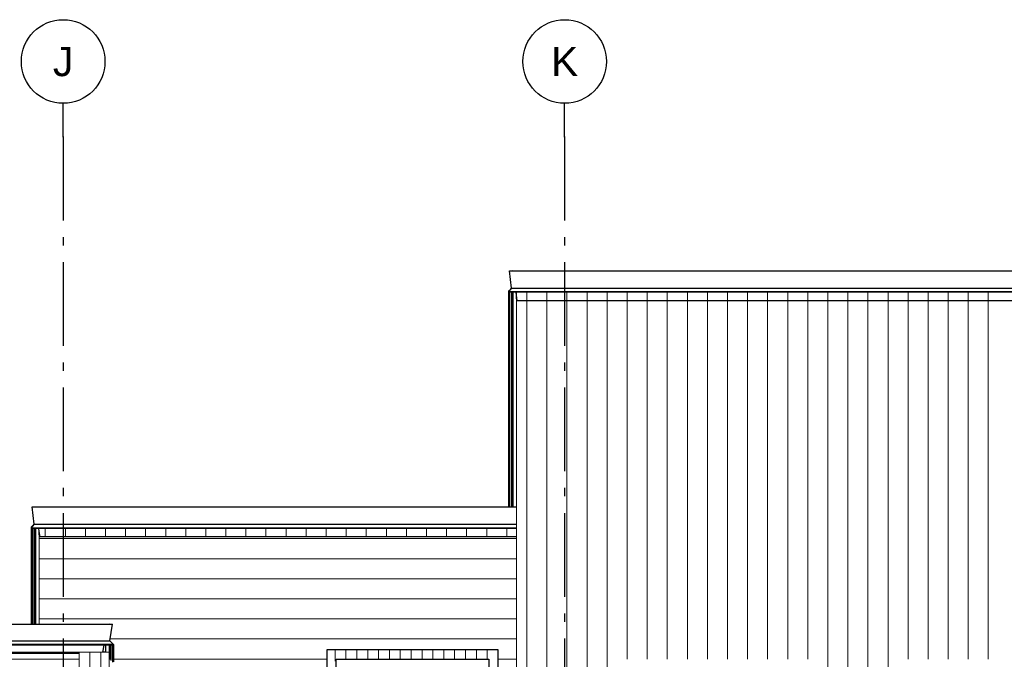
# Model space of a CAD drawing. Header units: millimetres. Extents: x -48769 to 5557, y 850 to 13065.
# Tile 48 of 56: x -15277 to -9387, y 9241 to 13065. Entities that reach past the tile are written whole.
import ezdxf
from ezdxf.enums import TextEntityAlignment as Align

# ---------------------------------------------------------------- set-up
doc = ezdxf.new("R2010")
doc.units = ezdxf.units.MM
doc.header["$LTSCALE"] = 0.5
doc.header["$MEASUREMENT"] = 0
doc.linetypes.add('Akselinje', pattern=[1500, 1000, -200, 100, -200])
doc.linetypes.add('PLINE', pattern=[0])
for name, color, linetype in [('0(Nye konstruksjoner)', 7, 'Continuous'), ('244- Vinduer_ dører_ foldevegger(Nye konstruksjoner)', 7, 'Continuous'), ('265- Gesimser_ takrenner og nedløp(Nye konstruksjoner)', 7, 'Continuous'), ('82-- Modullinjer', 7, 'Continuous')]:
    doc.layers.add(name, color=color, linetype=linetype)
doc.layers.add('235- Utvendig kledning og overflate(Nye konstruksjoner)', color=7, linetype='Continuous', lineweight=0)
doc.styles.add('GENERATED_STYLE_1', font='arial.ttf')

# ---------------------------------------------------------------- blocks, each defined once
blk = doc.blocks.new('*X34')
at = {"layer": '235- Utvendig kledning og overflate(Nye konstruksjoner)', "linetype": 'PLINE'}
for p, q in [((-12243.2, 11384.3), (-12243.2, 8002.7)), ((-12243.2, 8000), (-12243.2, 11384.3)), ((-12123.1, 11384.3), (-12123.1, 8002.7)), ((-12123.1, 8000), (-12123.1, 11384.3)), ((-12003.1, 11384.3), (-12003.1, 8002.7)), ((-12003.1, 8000), (-12003.1, 11384.3)), ((-11883.1, 11384.3), (-11883.1, 8002.7)), ((-11883.1, 8000), (-11883.1, 11384.3)), ((-11763, 11384.3), (-11763, 8002.7)), ((-11763, 8000), (-11763, 11384.3)), ((-11643, 11384.3), (-11643, 9241)), ((-11643, 9241), (-11643, 11384.3)), ((-11523, 11384.3), (-11523, 9241)), ((-11523, 9241), (-11523, 11384.3)), ((-11403, 11384.3), (-11403, 9241)), ((-11403, 9241), (-11403, 11384.3)), ((-11282.9, 11384.3), (-11282.9, 9241)), ((-11282.9, 9241), (-11282.9, 11384.3)), ((-11162.9, 11384.3), (-11162.9, 9241)), ((-11162.9, 9241), (-11162.9, 11384.3)), ((-11042.9, 11384.3), (-11042.9, 9241)), ((-11042.9, 9241), (-11042.9, 11384.3)), ((-10922.8, 11384.3), (-10922.8, 9241)), ((-10922.8, 9241), (-10922.8, 11384.3)), ((-10802.8, 11384.3), (-10802.8, 9241)), ((-10802.8, 9241), (-10802.8, 11384.3)), ((-10682.8, 11384.3), (-10682.8, 9241)), ((-10682.8, 9241), (-10682.8, 11384.3)), ((-10562.7, 11384.3), (-10562.7, 9241)), ((-10562.7, 9241), (-10562.7, 11384.3)), ((-10442.7, 11384.3), (-10442.7, 8002.7)), ((-10442.7, 8000), (-10442.7, 11384.3)), ((-10322.7, 11384.3), (-10322.7, 8002.7)), ((-10322.7, 8000), (-10322.7, 11384.3)), ((-10202.6, 11384.3), (-10202.6, 8002.7)), ((-10202.6, 8000), (-10202.6, 11384.3)), ((-10082.6, 11384.3), (-10082.6, 9187)), ((-10082.6, 9187), (-10082.6, 11384.3)), ((-9962.6, 11384.3), (-9962.6, 9241)), ((-9962.6, 9241), (-9962.6, 11384.3)), ((-9842.5, 11384.3), (-9842.5, 9241)), ((-9842.5, 9241), (-9842.5, 11384.3)), ((-9722.5, 11384.3), (-9722.5, 9241)), ((-9722.5, 9241), (-9722.5, 11384.3)), ((-9602.5, 11384.3), (-9602.5, 9241)), ((-9602.5, 9241), (-9602.5, 11384.3)), ((-9482.5, 11384.3), (-9482.5, 9241)), ((-9482.5, 9241), (-9482.5, 11384.3))]:
    blk.add_line(p, q, dxfattribs=at)
blk = doc.blocks.new('*X44')
at = {"layer": '235- Utvendig kledning og overflate(Nye konstruksjoner)', "linetype": 'PLINE'}
for p, q in [((-16000, 9242.4), (-14921.9, 9242.4)), ((-14921.9, 9242.4), (-15997.3, 9242.4))]:
    blk.add_line(p, q, dxfattribs=at)
blk = doc.blocks.new('*X51')
at = {"layer": '235- Utvendig kledning og overflate(Nye konstruksjoner)', "linetype": 'PLINE'}
for p, q in [((-14856.9, 9282.9), (-14856.9, 9186.4)), ((-14791.9, 9282.9), (-14791.9, 9186.4)), ((-14856.9, 9186.4), (-14856.9, 9033.8)), ((-14791.9, 9186.4), (-14791.9, 9033.8)), ((-14856.9, 9033.8), (-14856.9, 8881.2)), ((-14791.9, 9033.8), (-14791.9, 8881.2)), ((-14856.9, 8881.2), (-14856.9, 8728.6)), ((-14791.9, 8881.2), (-14791.9, 8728.6)), ((-14856.9, 8728.6), (-14856.9, 8576)), ((-14791.9, 8728.6), (-14791.9, 8576)), ((-14856.9, 8576), (-14856.9, 8423.4)), ((-14791.9, 8576), (-14791.9, 8423.4)), ((-14856.9, 8423.4), (-14856.9, 8270.8)), ((-14791.9, 8423.4), (-14791.9, 8270.8)), ((-14856.9, 8270.8), (-14856.9, 8118.2)), ((-14791.9, 8270.8), (-14791.9, 8118.2)), ((-14856.9, 8118.2), (-14856.9, 7965.6)), ((-14791.9, 8118.2), (-14791.9, 7965.6)), ((-14856.9, 7965.6), (-14856.9, 7813)), ((-14791.9, 7965.6), (-14791.9, 7813)), ((-14856.9, 7813), (-14856.9, 7660.4)), ((-14791.9, 7813), (-14791.9, 7660.4)), ((-14856.9, 7660.4), (-14856.9, 7507.8)), ((-14791.9, 7660.4), (-14791.9, 7507.8)), ((-14856.9, 7507.8), (-14856.9, 7355.2)), ((-14791.9, 7507.8), (-14791.9, 7355.2)), ((-14856.9, 7355.2), (-14856.9, 7224.9)), ((-14791.9, 7355.2), (-14791.9, 7224.9))]:
    blk.add_line(p, q, dxfattribs=at)
blk = doc.blocks.new('*X56')
at = {"layer": '235- Utvendig kledning og overflate(Nye konstruksjoner)', "linetype": 'PLINE'}
for p, q in [((-14871.9, 9962.6), (-12304.9, 9962.6)), ((-12304.9, 9962.6), (-14871.9, 9962.6)), ((-14871.9, 9842.5), (-12304.9, 9842.5)), ((-12304.9, 9842.5), (-14871.9, 9842.5)), ((-14871.9, 9722.5), (-12304.9, 9722.5)), ((-12304.9, 9722.5), (-14871.9, 9722.5)), ((-14871.9, 9602.5), (-12304.9, 9602.5)), ((-12304.9, 9602.5), (-14871.9, 9602.5)), ((-14871.9, 9482.5), (-12304.9, 9482.5)), ((-12304.9, 9482.5), (-14871.9, 9482.5)), ((-14736.3, 9362.4), (-12304.9, 9362.4)), ((-12304.9, 9362.4), (-14736.3, 9362.4)), ((-14741.9, 9242.4), (-14735.7, 9242.4)), ((-14735.7, 9242.4), (-14741.9, 9242.4)), ((-14716.6, 9242.4), (-13436.9, 9242.4)), ((-13436.9, 9242.4), (-14716.6, 9242.4)), ((-12416.9, 9242.4), (-12304.9, 9242.4)), ((-12304.9, 9242.4), (-12416.9, 9242.4)), ((-14741.9, 9122.4), (-13436.9, 9122.4)), ((-13436.9, 9122.4), (-14741.9, 9122.4)), ((-12416.9, 9122.4), (-12304.9, 9122.4)), ((-12304.9, 9122.4), (-12416.9, 9122.4)), ((-14741.9, 9002.3), (-13436.9, 9002.3)), ((-13436.9, 9002.3), (-14741.9, 9002.3)), ((-12416.9, 9002.3), (-12304.9, 9002.3)), ((-12304.9, 9002.3), (-12416.9, 9002.3)), ((-14741.9, 8882.3), (-13436.9, 8882.3)), ((-13436.9, 8882.3), (-14741.9, 8882.3)), ((-12416.9, 8882.3), (-12304.9, 8882.3)), ((-12304.9, 8882.3), (-12416.9, 8882.3)), ((-14741.9, 8762.3), (-13436.9, 8762.3)), ((-13436.9, 8762.3), (-14741.9, 8762.3)), ((-12416.9, 8762.3), (-12304.9, 8762.3)), ((-12304.9, 8762.3), (-12416.9, 8762.3)), ((-14741.9, 8642.2), (-13436.9, 8642.2)), ((-13436.9, 8642.2), (-14741.9, 8642.2)), ((-12416.9, 8642.2), (-12304.9, 8642.2)), ((-12304.9, 8642.2), (-12416.9, 8642.2)), ((-14741.9, 8522.2), (-13436.9, 8522.2)), ((-13436.9, 8522.2), (-14741.9, 8522.2)), ((-12416.9, 8522.2), (-12304.9, 8522.2)), ((-12304.9, 8522.2), (-12416.9, 8522.2)), ((-14741.9, 8402.2), (-13436.9, 8402.2)), ((-13436.9, 8402.2), (-14741.9, 8402.2)), ((-12416.9, 8402.2), (-12304.9, 8402.2)), ((-12304.9, 8402.2), (-12416.9, 8402.2)), ((-14741.9, 8282.1), (-13436.9, 8282.1)), ((-13436.9, 8282.1), (-14741.9, 8282.1)), ((-12416.9, 8282.1), (-12304.9, 8282.1)), ((-12304.9, 8282.1), (-12416.9, 8282.1)), ((-14741.9, 8162.1), (-13436.9, 8162.1)), ((-13436.9, 8162.1), (-14741.9, 8162.1)), ((-12416.9, 8162.1), (-12304.9, 8162.1)), ((-12304.9, 8162.1), (-12416.9, 8162.1)), ((-14741.9, 8042.1), (-13436.9, 8042.1)), ((-13436.9, 8042.1), (-14741.9, 8042.1)), ((-12416.9, 8042.1), (-12304.9, 8042.1)), ((-12304.9, 8042.1), (-12416.9, 8042.1)), ((-14741.9, 7922.1), (-13436.9, 7922.1)), ((-13436.9, 7922.1), (-14741.9, 7922.1)), ((-12416.9, 7922.1), (-12304.9, 7922.1)), ((-12304.9, 7922.1), (-12416.9, 7922.1)), ((-14741.9, 7802), (-13436.9, 7802)), ((-13436.9, 7802), (-14741.9, 7802)), ((-12416.9, 7802), (-12304.9, 7802)), ((-12304.9, 7802), (-12416.9, 7802)), ((-14741.9, 7682), (-13436.9, 7682)), ((-13436.9, 7682), (-14741.9, 7682)), ((-12416.9, 7682), (-12304.9, 7682)), ((-12304.9, 7682), (-12416.9, 7682)), ((-14741.9, 7562), (-13436.9, 7562)), ((-13436.9, 7562), (-14741.9, 7562)), ((-12416.9, 7562), (-12304.9, 7562)), ((-12304.9, 7562), (-12416.9, 7562)), ((-14741.9, 7441.9), (-13436.9, 7441.9)), ((-13436.9, 7441.9), (-14741.9, 7441.9)), ((-12416.9, 7441.9), (-12304.9, 7441.9)), ((-12304.9, 7441.9), (-12416.9, 7441.9)), ((-14741.9, 7321.9), (-13436.9, 7321.9)), ((-13436.9, 7321.9), (-14741.9, 7321.9)), ((-12416.9, 7321.9), (-12304.9, 7321.9)), ((-12304.9, 7321.9), (-12416.9, 7321.9))]:
    blk.add_line(p, q, dxfattribs=at)
blk = doc.blocks.new('*X59')
at = {"layer": '235- Utvendig kledning og overflate(Nye konstruksjoner)', "linetype": 'PLINE'}
for p, q in [((-13390, 9300), (-13390, 9230)), ((-13325, 9300), (-13325, 9242)), ((-13260, 9300), (-13260, 9242)), ((-13260, 9300), (-13260, 9242)), ((-13195, 9300), (-13195, 9242)), ((-13130, 9300), (-13130, 9242)), ((-13065, 9300), (-13065, 9242)), ((-13000, 9300), (-13000, 9242)), ((-12935, 9300), (-12935, 9242)), ((-12870, 9300), (-12870, 9242)), ((-12805, 9300), (-12805, 9242)), ((-12740, 9300), (-12740, 9242)), ((-12675, 9300), (-12675, 9242)), ((-12610, 9300), (-12610, 9242)), ((-12545, 9300), (-12545, 9242)), ((-12480, 9300), (-12480, 9242))]:
    blk.add_line(p, q, dxfattribs=at)
blk = doc.blocks.new('*X61')
at = {"layer": '235- Utvendig kledning og overflate(Nye konstruksjoner)', "linetype": 'PLINE'}
for p, q in [((-14871.9, 9962.6), (-15159.9, 9962.6)), ((-15159.9, 9962.6), (-14871.9, 9962.6)), ((-14871.9, 9842.5), (-15159.9, 9842.5)), ((-15159.9, 9842.5), (-14871.9, 9842.5)), ((-14871.9, 9722.5), (-15159.9, 9722.5)), ((-15159.9, 9722.5), (-14871.9, 9722.5)), ((-14871.9, 9602.5), (-15159.9, 9602.5)), ((-15159.9, 9602.5), (-14871.9, 9602.5)), ((-14871.9, 9482.5), (-15159.9, 9482.5)), ((-15159.9, 9482.5), (-14871.9, 9482.5))]:
    blk.add_line(p, q, dxfattribs=at)
blk = doc.blocks.new('*X79')
at = {"layer": '235- Utvendig kledning og overflate(Nye konstruksjoner)', "linetype": 'PLINE'}
for p, q in [((-12243.2, 11435.5), (-12243.2, 11384.3)), ((-12243.2, 11384.3), (-12243.2, 11435.5)), ((-12123.1, 11435.5), (-12123.1, 11384.3)), ((-12123.1, 11384.3), (-12123.1, 11435.5)), ((-12003.1, 11435.5), (-12003.1, 11384.3)), ((-12003.1, 11384.3), (-12003.1, 11435.5)), ((-11883.1, 11435.5), (-11883.1, 11384.3)), ((-11883.1, 11384.3), (-11883.1, 11435.5)), ((-11763, 11435.5), (-11763, 11384.3)), ((-11763, 11384.3), (-11763, 11435.5)), ((-11643, 11435.5), (-11643, 11384.3)), ((-11643, 11384.3), (-11643, 11435.5)), ((-11523, 11435.5), (-11523, 11384.3)), ((-11523, 11384.3), (-11523, 11435.5)), ((-11403, 11435.5), (-11403, 11384.3)), ((-11403, 11384.3), (-11403, 11435.5)), ((-11282.9, 11435.5), (-11282.9, 11384.3)), ((-11282.9, 11384.3), (-11282.9, 11435.5)), ((-11162.9, 11435.5), (-11162.9, 11384.3)), ((-11162.9, 11384.3), (-11162.9, 11435.5)), ((-11042.9, 11435.5), (-11042.9, 11384.3)), ((-11042.9, 11384.3), (-11042.9, 11435.5)), ((-10922.8, 11435.5), (-10922.8, 11384.3)), ((-10922.8, 11384.3), (-10922.8, 11435.5)), ((-10802.8, 11435.5), (-10802.8, 11384.3)), ((-10802.8, 11384.3), (-10802.8, 11435.5)), ((-10682.8, 11435.5), (-10682.8, 11384.3)), ((-10682.8, 11384.3), (-10682.8, 11435.5)), ((-10562.7, 11435.5), (-10562.7, 11384.3)), ((-10562.7, 11384.3), (-10562.7, 11435.5)), ((-10442.7, 11435.5), (-10442.7, 11384.3)), ((-10442.7, 11384.3), (-10442.7, 11435.5)), ((-10322.7, 11435.5), (-10322.7, 11384.3)), ((-10322.7, 11384.3), (-10322.7, 11435.5)), ((-10202.6, 11435.5), (-10202.6, 11384.3)), ((-10202.6, 11384.3), (-10202.6, 11435.5)), ((-10082.6, 11435.5), (-10082.6, 11384.3)), ((-10082.6, 11384.3), (-10082.6, 11435.5)), ((-9962.6, 11435.5), (-9962.6, 11384.3)), ((-9962.6, 11384.3), (-9962.6, 11435.5)), ((-9842.5, 11435.5), (-9842.5, 11384.3)), ((-9842.5, 11384.3), (-9842.5, 11435.5)), ((-9722.5, 11435.5), (-9722.5, 11384.3)), ((-9722.5, 11384.3), (-9722.5, 11435.5)), ((-9602.5, 11435.5), (-9602.5, 11384.3)), ((-9602.5, 11384.3), (-9602.5, 11435.5)), ((-9482.5, 11435.5), (-9482.5, 11384.3)), ((-9482.5, 11384.3), (-9482.5, 11435.5))]:
    blk.add_line(p, q, dxfattribs=at)
blk = doc.blocks.new('*X87')
at = {"layer": '235- Utvendig kledning og overflate(Nye konstruksjoner)', "linetype": 'PLINE'}
for p, q in [((-15159.9, 9978.8), (-15156.4, 9978.8)), ((-15156.4, 9978.8), (-15159.9, 9978.8))]:
    blk.add_line(p, q, dxfattribs=at)
blk = doc.blocks.new('*X91')
at = {"layer": '235- Utvendig kledning og overflate(Nye konstruksjoner)', "linetype": 'PLINE'}
for p, q in [((-15123.9, 10023.5), (-15123.9, 9972.3)), ((-15123.9, 9972.3), (-15123.9, 10023.5)), ((-15003.9, 10023.5), (-15003.9, 9972.3)), ((-15003.9, 9972.3), (-15003.9, 10023.5)), ((-14883.9, 10023.5), (-14883.9, 9972.3)), ((-14883.9, 9972.3), (-14883.9, 10023.5)), ((-14763.8, 10023.5), (-14763.8, 9972.3)), ((-14763.8, 9972.3), (-14763.8, 10023.5)), ((-14643.8, 10023.5), (-14643.8, 9972.3)), ((-14643.8, 9972.3), (-14643.8, 10023.5)), ((-14523.8, 10023.5), (-14523.8, 9972.3)), ((-14523.8, 9972.3), (-14523.8, 10023.5)), ((-14403.7, 10023.5), (-14403.7, 9972.3)), ((-14403.7, 9972.3), (-14403.7, 10023.5)), ((-14283.7, 10023.5), (-14283.7, 9972.3)), ((-14283.7, 9972.3), (-14283.7, 10023.5)), ((-14163.7, 10023.5), (-14163.7, 9972.3)), ((-14163.7, 9972.3), (-14163.7, 10023.5)), ((-14043.6, 10023.5), (-14043.6, 9972.3)), ((-14043.6, 9972.3), (-14043.6, 10023.5)), ((-13923.6, 10023.5), (-13923.6, 9972.3)), ((-13923.6, 9972.3), (-13923.6, 10023.5)), ((-13803.6, 10023.5), (-13803.6, 9972.3)), ((-13803.6, 9972.3), (-13803.6, 10023.5)), ((-13683.5, 10023.5), (-13683.5, 9972.3)), ((-13683.5, 9972.3), (-13683.5, 10023.5)), ((-13563.5, 10023.5), (-13563.5, 9972.3)), ((-13563.5, 9972.3), (-13563.5, 10023.5)), ((-13443.5, 10023.5), (-13443.5, 9972.3)), ((-13443.5, 9972.3), (-13443.5, 10023.5)), ((-13323.5, 10023.5), (-13323.5, 9972.3)), ((-13323.5, 9972.3), (-13323.5, 10023.5)), ((-13203.4, 10023.5), (-13203.4, 9972.3)), ((-13203.4, 9972.3), (-13203.4, 10023.5)), ((-13083.4, 10023.5), (-13083.4, 9972.3)), ((-13083.4, 9972.3), (-13083.4, 10023.5)), ((-12963.4, 10023.5), (-12963.4, 9972.3)), ((-12963.4, 9972.3), (-12963.4, 10023.5)), ((-12843.3, 10023.5), (-12843.3, 9972.3)), ((-12843.3, 9972.3), (-12843.3, 10023.5)), ((-12723.3, 10023.5), (-12723.3, 9972.3)), ((-12723.3, 9972.3), (-12723.3, 10023.5)), ((-12603.3, 10023.5), (-12603.3, 9972.3)), ((-12603.3, 9972.3), (-12603.3, 10023.5)), ((-12483.2, 10023.5), (-12483.2, 9972.3)), ((-12483.2, 9972.3), (-12483.2, 10023.5)), ((-12363.2, 10023.5), (-12363.2, 9972.3)), ((-12363.2, 9972.3), (-12363.2, 10023.5))]:
    blk.add_line(p, q, dxfattribs=at)
blk = doc.blocks.new('Standard grid marker[4]', base_point=(-12016.9, 12565.5))
at = {"layer": '82-- Modullinjer', "linetype": 'Akselinje'}
for q in [(-12016.9, 12565.5), (-12016.9, 1550)]:
    blk.add_line((-12016.9, 12365.5), q, dxfattribs=at)
at = {"layer": '82-- Modullinjer', "linetype": 'PLINE'}
blk.add_circle((-12016.9, 12815.5), 250, dxfattribs=at)
at = {"layer": '82-- Modullinjer', "linetype": 'Akselinje'}
blk.add_point((-12016.9, 12365.5), dxfattribs=at)
blk.add_point((-12016.9, 12365.5), dxfattribs=at)
at = {"layer": '82-- Modullinjer', "style": 'GENERATED_STYLE_1'}
for tag, p in [('AC_MarkerText_1_0', (-12016.9, 12903)), ('AC_MarkerText_1_1', (-12016.9, 1187.5))]:
    blk.add_attdef(tag, text='', height=175, rotation=360, dxfattribs=at).set_placement(p, align=Align.TOP_CENTER)
blk = doc.blocks.new('Standard grid marker[12]', base_point=(-15016.9, 12565.5))
at = {"layer": '82-- Modullinjer', "linetype": 'Akselinje'}
for q in [(-15016.9, 12565.5), (-15016.9, 1550)]:
    blk.add_line((-15016.9, 12365.5), q, dxfattribs=at)
at = {"layer": '82-- Modullinjer', "linetype": 'PLINE'}
blk.add_circle((-15016.9, 12815.5), 250, dxfattribs=at)
at = {"layer": '82-- Modullinjer', "linetype": 'Akselinje'}
blk.add_point((-15016.9, 12365.5), dxfattribs=at)
blk.add_point((-15016.9, 12365.5), dxfattribs=at)
at = {"layer": '82-- Modullinjer', "style": 'GENERATED_STYLE_1'}
for tag, p in [('AC_MarkerText_1_0', (-15016.9, 12903)), ('AC_MarkerText_1_1', (-15016.9, 1187.5))]:
    blk.add_attdef(tag, text='', height=175, rotation=360, dxfattribs=at).set_placement(p, align=Align.TOP_CENTER)

msp = doc.modelspace()

# ---------------------------------------------------------------- linework, layer by layer
at = {"layer": '0(Nye konstruksjoner)', "linetype": 'PLINE'}
for p, q in [((-13436.9, 9300), (-12416.9, 9300)), ((-13436.9, 7224.9), (-13436.9, 9300)), ((-12416.9, 9300), (-12416.9, 7224.9))]:
    msp.add_line(p, q, dxfattribs=at)
at = {"layer": '235- Utvendig kledning og overflate(Nye konstruksjoner)', "linetype": 'PLINE'}
for p, q in [((-12304.9, 11435.5), (-12304.9, 11419.2)), ((-12304.9, 11395.9), (-12304.9, 7224.9)), ((-15159.9, 9972.3), (-15155.6, 9972.3)), ((-15159.9, 9972.3), (-15159.9, 9451.6)), ((-14741.9, 9282.9), (-14741.9, 9326.4)), ((-14921.9, 9282.9), (-25896.9, 9282.9)), ((-14921.9, 7224.9), (-14921.9, 9282.9)), ((-14921.9, 9282.9), (-14741.9, 9282.9)), ((-14741.9, 7224.9), (-14741.9, 9282.9))]:
    msp.add_line(p, q, dxfattribs=at)
at = {"layer": '244- Vinduer_ dører_ foldevegger(Nye konstruksjoner)', "linetype": 'PLINE'}
for p, q in [((-13383.9, 7224.9), (-13383.9, 9242)), ((-13383.9, 9242), (-12469.9, 9242)), ((-12469.9, 9242), (-12469.9, 7224.9))]:
    msp.add_line(p, q, dxfattribs=at)
at = {"layer": '265- Gesimser_ takrenner og nedløp(Nye konstruksjoner)', "linetype": 'PLINE'}
for p, q in [((-12347.8, 11564.6), (2714, 11564.6)), ((-12334.8, 11460.4), (-12347.8, 11564.6)), ((-12330.9, 11565.5), (-12324.7, 11564.6)), ((-12330.9, 11564.6), (-12330.9, 11565.5)), ((-12352.3, 11442.8), (-12351.6, 11444.5)), ((-12351.6, 11441), (-12352.3, 11442.8)), ((-12352.3, 11442.8), (-12352.3, 10152.6)), ((-12352.3, 11438), (-12351.8, 11439.7)), ((-12351.4, 11436.2), (-12352.3, 11438)), ((-12351.8, 11439.7), (-12351, 11440.7)), ((-12351.8, 11439.7), (2718, 11439.7)), ((-12351.6, 11444.5), (-12339.2, 11455.1)), ((-12351, 11440.7), (-12351.6, 11441)), ((-12349.6, 11435.5), (-12351.4, 11436.2)), ((-12351, 11440.7), (-12349.7, 11442.3)), ((-12347, 11445.5), (-12350.1, 11442.9)), ((-12350.1, 11442.9), (-12349.7, 11442.3)), ((-12349.7, 11442.3), (-12347, 11445.5)), ((2715.7, 11435.5), (-12349.6, 11435.5)), ((-12348, 11435.5), (-12348, 10152.6)), ((-12347, 11445.5), (-12339.2, 11455.1)), ((-12339.2, 11455.1), (-12334.8, 11460.4)), ((-12337.4, 11435.5), (-12337.4, 10152.6)), ((-12334.8, 11460.4), (2700.9, 11460.4)), ((-12328.9, 10152.6), (-12328.9, 11435.5)), ((-12326.9, 11435.5), (-12326.9, 10152.6)), ((-12304.9, 11419.2), (-12307, 11435.5)), ((-12304.9, 11396.3), (-12304.9, 11419.2)), ((-12300.6, 11384.3), (-12304.9, 11419.2)), ((-12302, 11395.9), (-12304.9, 11396.3)), ((-12304.9, 11396.3), (-12304.9, 11395.9)), ((-3161.9, 11384.3), (-12300.6, 11384.3)), ((-15202.8, 10152.6), (-12304.9, 10152.6)), ((-15189.8, 10048.4), (-15202.8, 10152.6)), ((-15185.9, 10153.4), (-15179.7, 10152.6)), ((-15185.9, 10152.6), (-15185.9, 10153.4)), ((-15207.3, 10030.8), (-15206.6, 10032.5)), ((-15206.6, 10029), (-15207.3, 10030.8)), ((-15207.3, 10030.8), (-15207.3, 9451.6)), ((-15207.3, 10026), (-15206.8, 10027.7)), ((-15206.4, 10024.2), (-15207.3, 10026)), ((-15206.8, 10027.7), (-15206, 10028.7)), ((-15206.8, 10027.7), (-12304.9, 10027.7)), ((-15206.6, 10032.5), (-15194.2, 10043.1)), ((-15206, 10028.7), (-15206.6, 10029)), ((-15204.6, 10023.5), (-15206.4, 10024.2)), ((-15206, 10028.7), (-15204.7, 10030.3)), ((-15202, 10033.5), (-15205.1, 10030.9)), ((-15205.1, 10030.9), (-15204.7, 10030.3)), ((-15204.7, 10030.3), (-15202, 10033.5)), ((-12304.9, 10023.5), (-15204.6, 10023.5)), ((-15203, 10023.5), (-15203, 9451.6)), ((-15202, 10033.5), (-15194.2, 10043.1)), ((-15194.2, 10043.1), (-15189.8, 10048.4)), ((-15192.4, 10023.5), (-15192.4, 9451.6)), ((-15189.8, 10048.4), (-12304.9, 10048.4)), ((-15183.9, 9451.6), (-15183.9, 10023.5)), ((-15181.9, 10023.5), (-15181.9, 9451.6)), ((-15159.9, 10007.2), (-15162, 10023.5)), ((-15159.9, 9984.3), (-15159.9, 10007.2)), ((-15157, 9983.9), (-15159.9, 10007.2)), ((-15157, 9983.9), (-15159.9, 9984.3)), ((-15159.9, 9984.3), (-15159.9, 9972.3)), ((-15155.6, 9972.3), (-15157, 9983.9)), ((-12304.9, 9972.3), (-15155.6, 9972.3)), ((-26111.2, 9451.6), (-14722.6, 9451.6)), ((-14751, 9451.6), (-14737.9, 9453.1)), ((-14737.9, 9451.6), (-14737.9, 9453.1)), ((-14737.9, 9351.6), (-14722.6, 9451.6)), ((-26116.7, 9330.7), (-14717.1, 9330.7)), ((-14719.9, 9326.4), (-26114, 9326.4)), ((-26095.9, 9351.3), (-14737.9, 9351.3)), ((-14778.7, 9282.9), (-14772, 9326.4)), ((-14763.9, 9326.4), (-14763.9, 9284.6)), ((-14739.9, 9326.4), (-14739.9, 9246.7)), ((-14737.9, 9351.3), (-14737.9, 9351.6)), ((-14723.8, 9337.3), (-14737.9, 9351.3)), ((-14731.4, 9326.4), (-14731.4, 9233.9)), ((-14717.1, 9330.7), (-14723.8, 9337.3)), ((-14723.8, 9337.3), (-14717.3, 9331.6)), ((-14720.8, 9326.4), (-14720.8, 9223.2)), ((-14719.9, 9326.4), (-14717.7, 9327.2)), ((-14717.7, 9327.2), (-14716.6, 9328.9)), ((-14717.3, 9331.6), (-14716.6, 9329.9)), ((-14716.7, 9329.5), (-14717.1, 9330.7)), ((-14716.6, 9329.9), (-14716.7, 9329.5)), ((-14716.6, 9328.9), (-14716.7, 9329.5)), ((-14716.6, 9329.9), (-14716.6, 9225)), ((-14921.9, 9275.3), (-25896.9, 9275.3)), ((-14763.9, 9284.6), (-14778.7, 9282.9)), ((-14763.9, 9284.6), (-14763.9, 9282.9))]:
    msp.add_line(p, q, dxfattribs=at)

# ---------------------------------------------------------------- block references
at = {"layer": '235- Utvendig kledning og overflate(Nye konstruksjoner)'}
for name in ['*X34', '*X61', '*X56', '*X51', '*X44']:
    msp.add_blockref(name, (0, 0), dxfattribs=at)
at = {"layer": '244- Vinduer_ dører_ foldevegger(Nye konstruksjoner)'}
msp.add_blockref('*X59', (0, 0), dxfattribs=at)
at = {"layer": '265- Gesimser_ takrenner og nedløp(Nye konstruksjoner)'}
for name in ['*X79', '*X91', '*X87']:
    msp.add_blockref(name, (0, 0), dxfattribs=at)
at = {"layer": '82-- Modullinjer', "linetype": 'PLINE'}
ref = msp.add_blockref('Standard grid marker[12]', (-15016.9, 12565.5), dxfattribs=at)
ref.add_attrib('AC_MarkerText_1', 'J', dxfattribs={"color": 7, "height": 175, "rotation": 360, "style": 'GENERATED_STYLE_1'}).set_placement((-15016.9, 12903), align=Align.TOP_CENTER)
ref = msp.add_blockref('Standard grid marker[4]', (-12016.9, 12565.5), dxfattribs=at)
ref.add_attrib('AC_MarkerText_1', 'K', dxfattribs={"color": 7, "height": 175, "rotation": 360, "style": 'GENERATED_STYLE_1'}).set_placement((-12016.9, 12903), align=Align.TOP_CENTER)

doc.saveas('drawing.dxf')
